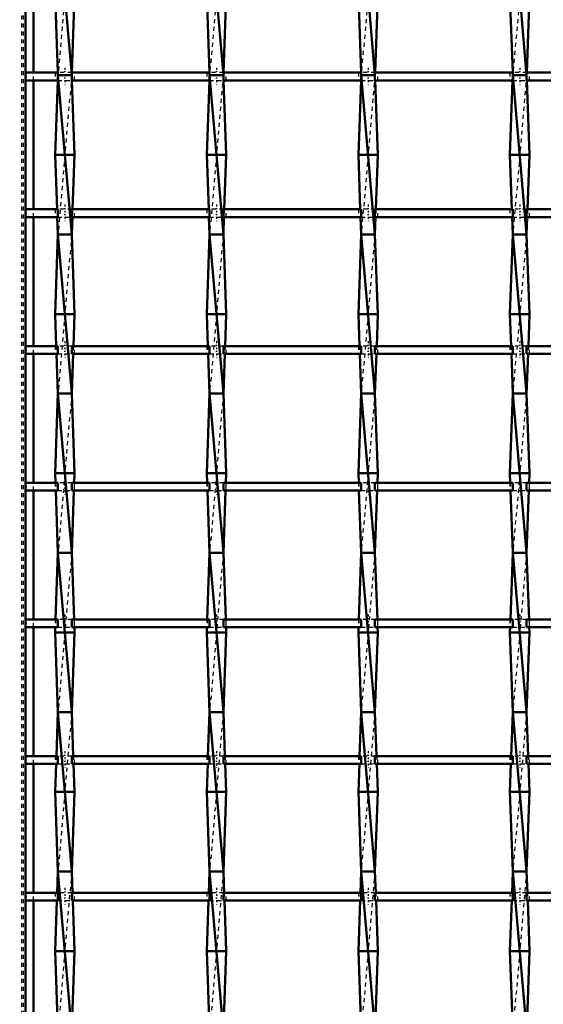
# Model space of a CAD drawing. Header units: millimetres. Extents: x -796 to 551, y -500 to 878.
# Tile 7 of 21: x -449 to -318, y 145 to 392. Entities that reach past the tile are written whole.
import ezdxf

# ---------------------------------------------------------------- set-up
doc = ezdxf.new("R2010")
doc.units = ezdxf.units.MM
doc.linetypes.add('Center', pattern=[1.5, 0.45, -0.5, 0.05, -0.5])
doc.linetypes.add('Dashed', pattern=[2, 1, -1])
for name, color, linetype, lineweight in [('2d ConnectionPoints', 7, 'Continuous', 50), ('AM_0', 7, 'Continuous', 50), ('AM_5', 3, 'Continuous', 25), ('AM_7', 7, 'Center', 25), ('AM_9', 6, 'Dashed', 25)]:
    doc.layers.add(name, color=color, linetype=linetype, lineweight=lineweight)
doc.dimstyles.new('ISO-25', dxfattribs={"dimtxt": 2.5, "dimasz": 2.5, "dimexe": 1.25, "dimexo": 0.625, "dimtad": 1, "dimtxsty": 'Standard', "dimcen": 2.5, "dimadec": 0, "dimazin": 0, "dimtfac": 1, "dimtmove": 0, "dimatfit": 3, "dimfxl": 1, "dimarcsym": 0})

# ---------------------------------------------------------------- blocks, each defined once
blk = doc.blocks.new('3_8jdejsm52g9615kl5ly75rf4p________0_in_LSSP2303438211900100035010_4')
at = {"layer": 'AM_0'}
for p, q in [((-439.88, 418), (-436.42, 378)), ((-440.6, 398), (-439.91, 378.63)), ((-435.7, 398), (-436.39, 378.63)), ((-439.93, 376.63), (-440.6, 358)), ((-439.88, 378), (-436.42, 338)), ((-436.42, 378), (-439.88, 378)), ((-436.37, 376.63), (-435.7, 358)), ((-440.6, 358), (-440.11, 344.3)), ((-435.7, 358), (-440.6, 358)), ((-435.7, 358), (-436.19, 344.3)), ((-440.04, 342.3), (-439.88, 338)), ((-436.26, 342.3), (-436.42, 338)), ((-439.88, 338), (-440.6, 318)), ((-436.42, 338), (-439.88, 338)), ((-439.88, 338), (-436.42, 298)), ((-436.42, 338), (-435.7, 318)), ((-440.6, 318), (-440.31, 309.97)), ((-435.7, 318), (-440.6, 318)), ((-435.7, 318), (-435.99, 309.97)), ((-440.24, 307.97), (-439.88, 298)), ((-436.06, 307.97), (-436.42, 298)), ((-439.88, 298), (-440.6, 278)), ((-436.42, 298), (-439.88, 298)), ((-439.88, 298), (-436.42, 258)), ((-436.42, 298), (-435.7, 278)), ((-440.6, 278), (-440.52, 275.64)), ((-435.7, 278), (-440.6, 278)), ((-435.7, 278), (-435.78, 275.64)), ((-440.44, 273.64), (-439.88, 258)), ((-435.86, 273.64), (-436.42, 258)), ((-439.88, 258), (-440.48, 241.31)), ((-436.42, 258), (-439.88, 258)), ((-439.88, 258), (-436.42, 218)), ((-436.42, 258), (-435.82, 241.31)), ((-440.55, 239.31), (-440.6, 238)), ((-440.6, 238), (-439.88, 218)), ((-435.7, 238), (-440.6, 238)), ((-435.7, 238), (-436.42, 218)), ((-435.75, 239.31), (-435.7, 238)), ((-439.88, 218), (-440.28, 206.98)), ((-436.42, 218), (-439.88, 218)), ((-439.88, 218), (-436.42, 178)), ((-436.42, 218), (-436.02, 206.98)), ((-440.35, 204.98), (-440.6, 198)), ((-435.95, 204.98), (-435.7, 198)), ((-440.6, 198), (-439.88, 178)), ((-435.7, 198), (-440.6, 198)), ((-435.7, 198), (-436.42, 178)), ((-439.88, 178), (-440.07, 172.65)), ((-439.88, 178), (-436.42, 138)), ((-436.42, 178), (-439.88, 178)), ((-436.42, 178), (-436.23, 172.65)), ((-440.15, 170.65), (-440.6, 158)), ((-436.15, 170.65), (-435.7, 158)), ((-435.7, 158), (-440.6, 158)), ((-440.6, 158), (-439.88, 138)), ((-435.7, 158), (-436.41, 138.32))]:
    blk.add_line(p, q, dxfattribs=at)
at = {"layer": 'AM_9'}
for p, q in [((-436.42, 418), (-439.88, 378)), ((-439.91, 378.63), (-439.88, 378)), ((-436.39, 378.63), (-436.42, 378)), ((-439.88, 378), (-439.93, 376.63)), ((-436.42, 378), (-439.88, 338)), ((-436.42, 378), (-436.37, 376.63)), ((-440.11, 344.3), (-440.04, 342.3)), ((-436.19, 344.3), (-436.26, 342.3)), ((-436.42, 338), (-439.88, 298)), ((-440.31, 309.97), (-440.24, 307.97)), ((-435.99, 309.97), (-436.06, 307.97)), ((-436.42, 298), (-439.88, 258)), ((-440.52, 275.64), (-440.44, 273.64)), ((-435.78, 275.64), (-435.86, 273.64)), ((-436.42, 258), (-439.88, 218)), ((-440.48, 241.31), (-440.55, 239.31)), ((-435.82, 241.31), (-435.75, 239.31)), ((-436.42, 218), (-439.88, 178)), ((-440.28, 206.98), (-440.35, 204.98)), ((-436.02, 206.98), (-435.95, 204.98)), ((-436.42, 178), (-439.88, 138)), ((-440.07, 172.65), (-440.15, 170.65)), ((-436.23, 172.65), (-436.15, 170.65))]:
    blk.add_line(p, q, dxfattribs=at)
blk = doc.blocks.new('4_dcpkgafhj36kax7x0ks3xwd0w________0_in_LSSP2303438211900100035010_4')
at = {"layer": 'AM_0'}
for p, q in [((-401.78, 418), (-398.32, 378)), ((-402.5, 398), (-401.81, 378.63)), ((-397.6, 398), (-398.29, 378.63)), ((-401.83, 376.63), (-402.5, 358)), ((-401.78, 378), (-398.32, 338)), ((-398.32, 378), (-401.78, 378)), ((-398.27, 376.63), (-397.6, 358)), ((-397.6, 358), (-402.5, 358)), ((-402.5, 358), (-402.01, 344.3)), ((-397.6, 358), (-398.09, 344.3)), ((-401.94, 342.3), (-401.78, 338)), ((-398.16, 342.3), (-398.32, 338)), ((-401.78, 338), (-402.5, 318)), ((-401.78, 338), (-398.32, 298)), ((-398.32, 338), (-401.78, 338)), ((-398.32, 338), (-397.6, 318)), ((-402.5, 318), (-402.21, 309.97)), ((-397.6, 318), (-402.5, 318)), ((-397.6, 318), (-397.89, 309.97)), ((-402.14, 307.97), (-401.78, 298)), ((-397.96, 307.97), (-398.32, 298)), ((-401.78, 298), (-402.5, 278)), ((-398.32, 298), (-401.78, 298)), ((-401.78, 298), (-398.32, 258)), ((-398.32, 298), (-397.6, 278)), ((-402.5, 278), (-402.42, 275.64)), ((-397.6, 278), (-402.5, 278)), ((-397.6, 278), (-397.68, 275.64)), ((-402.34, 273.64), (-401.78, 258)), ((-397.76, 273.64), (-398.32, 258)), ((-401.78, 258), (-402.38, 241.31)), ((-401.78, 258), (-398.32, 218)), ((-398.32, 258), (-401.78, 258)), ((-398.32, 258), (-397.72, 241.31)), ((-402.45, 239.31), (-402.5, 238)), ((-402.5, 238), (-401.78, 218)), ((-397.6, 238), (-402.5, 238)), ((-397.6, 238), (-398.32, 218)), ((-397.65, 239.31), (-397.6, 238)), ((-401.78, 218), (-402.18, 206.98)), ((-401.78, 218), (-398.32, 178)), ((-398.32, 218), (-401.78, 218)), ((-398.32, 218), (-397.92, 206.98)), ((-402.25, 204.98), (-402.5, 198)), ((-397.85, 204.98), (-397.6, 198)), ((-397.6, 198), (-402.5, 198)), ((-402.5, 198), (-401.78, 178)), ((-397.6, 198), (-398.32, 178)), ((-401.78, 178), (-401.97, 172.65)), ((-401.78, 178), (-398.32, 138)), ((-398.32, 178), (-401.78, 178)), ((-398.32, 178), (-398.13, 172.65)), ((-402.05, 170.65), (-402.5, 158)), ((-398.05, 170.65), (-397.6, 158)), ((-397.6, 158), (-402.5, 158)), ((-402.5, 158), (-401.78, 138)), ((-397.6, 158), (-398.31, 138.32))]:
    blk.add_line(p, q, dxfattribs=at)
at = {"layer": 'AM_9'}
for p, q in [((-398.32, 418), (-401.78, 378)), ((-401.81, 378.63), (-401.78, 378)), ((-398.29, 378.63), (-398.32, 378)), ((-401.78, 378), (-401.83, 376.63)), ((-398.32, 378), (-401.78, 338)), ((-398.32, 378), (-398.27, 376.63)), ((-402.01, 344.3), (-401.94, 342.3)), ((-398.09, 344.3), (-398.16, 342.3)), ((-398.32, 338), (-401.78, 298)), ((-402.21, 309.97), (-402.14, 307.97)), ((-397.89, 309.97), (-397.96, 307.97)), ((-398.32, 298), (-401.78, 258)), ((-402.42, 275.64), (-402.34, 273.64)), ((-397.68, 275.64), (-397.76, 273.64)), ((-398.32, 258), (-401.78, 218)), ((-402.38, 241.31), (-402.45, 239.31)), ((-397.72, 241.31), (-397.65, 239.31)), ((-398.32, 218), (-401.78, 178)), ((-402.18, 206.98), (-402.25, 204.98)), ((-397.92, 206.98), (-397.85, 204.98)), ((-398.32, 178), (-401.78, 138)), ((-401.97, 172.65), (-402.05, 170.65)), ((-398.13, 172.65), (-398.05, 170.65))]:
    blk.add_line(p, q, dxfattribs=at)
blk = doc.blocks.new('5_rvnbnyqokekzyzpi90rt1ocik________0_in_LSSP2303438211900100035010_4')
at = {"layer": 'AM_0'}
for p, q in [((-363.68, 418), (-360.22, 378)), ((-364.4, 398), (-363.71, 378.63)), ((-359.5, 398), (-360.19, 378.63)), ((-363.73, 376.63), (-364.4, 358)), ((-363.68, 378), (-360.22, 338)), ((-360.22, 378), (-363.68, 378)), ((-360.17, 376.63), (-359.5, 358)), ((-359.5, 358), (-364.4, 358)), ((-364.4, 358), (-363.91, 344.3)), ((-359.5, 358), (-359.99, 344.3)), ((-363.84, 342.3), (-363.68, 338)), ((-360.06, 342.3), (-360.22, 338)), ((-363.68, 338), (-364.4, 318)), ((-363.68, 338), (-360.22, 298)), ((-360.22, 338), (-363.68, 338)), ((-360.22, 338), (-359.5, 318)), ((-364.4, 318), (-364.11, 309.97)), ((-359.5, 318), (-364.4, 318)), ((-359.5, 318), (-359.79, 309.97)), ((-364.04, 307.97), (-363.68, 298)), ((-359.86, 307.97), (-360.22, 298)), ((-363.68, 298), (-364.4, 278)), ((-363.68, 298), (-360.22, 258)), ((-360.22, 298), (-363.68, 298)), ((-360.22, 298), (-359.5, 278)), ((-364.4, 278), (-364.32, 275.64)), ((-359.5, 278), (-364.4, 278)), ((-359.5, 278), (-359.58, 275.64)), ((-364.24, 273.64), (-363.68, 258)), ((-359.66, 273.64), (-360.22, 258)), ((-363.68, 258), (-364.28, 241.31)), ((-363.68, 258), (-360.22, 218)), ((-360.22, 258), (-363.68, 258)), ((-360.22, 258), (-359.62, 241.31)), ((-364.35, 239.31), (-364.4, 238)), ((-359.5, 238), (-364.4, 238)), ((-364.4, 238), (-363.68, 218)), ((-359.5, 238), (-360.22, 218)), ((-359.55, 239.31), (-359.5, 238)), ((-363.68, 218), (-364.08, 206.98)), ((-363.68, 218), (-360.22, 178)), ((-360.22, 218), (-363.68, 218)), ((-360.22, 218), (-359.82, 206.98)), ((-364.15, 204.98), (-364.4, 198)), ((-359.75, 204.98), (-359.5, 198)), ((-364.4, 198), (-363.68, 178)), ((-359.5, 198), (-364.4, 198)), ((-359.5, 198), (-360.22, 178)), ((-363.68, 178), (-363.87, 172.65)), ((-363.68, 178), (-360.22, 138)), ((-360.22, 178), (-363.68, 178)), ((-360.22, 178), (-360.03, 172.65)), ((-363.95, 170.65), (-364.4, 158)), ((-359.95, 170.65), (-359.5, 158)), ((-359.5, 158), (-364.4, 158)), ((-364.4, 158), (-363.68, 138)), ((-359.5, 158), (-360.21, 138.32))]:
    blk.add_line(p, q, dxfattribs=at)
at = {"layer": 'AM_9'}
for p, q in [((-360.22, 418), (-363.68, 378)), ((-363.71, 378.63), (-363.68, 378)), ((-360.19, 378.63), (-360.22, 378)), ((-363.68, 378), (-363.73, 376.63)), ((-360.22, 378), (-363.68, 338)), ((-360.22, 378), (-360.17, 376.63)), ((-363.91, 344.3), (-363.84, 342.3)), ((-359.99, 344.3), (-360.06, 342.3)), ((-360.22, 338), (-363.68, 298)), ((-364.11, 309.97), (-364.04, 307.97)), ((-359.79, 309.97), (-359.86, 307.97)), ((-360.22, 298), (-363.68, 258)), ((-364.32, 275.64), (-364.24, 273.64)), ((-359.58, 275.64), (-359.66, 273.64)), ((-360.22, 258), (-363.68, 218)), ((-364.28, 241.31), (-364.35, 239.31)), ((-359.62, 241.31), (-359.55, 239.31)), ((-360.22, 218), (-363.68, 178)), ((-364.08, 206.98), (-364.15, 204.98)), ((-359.82, 206.98), (-359.75, 204.98)), ((-360.22, 178), (-363.68, 138)), ((-363.87, 172.65), (-363.95, 170.65)), ((-360.03, 172.65), (-359.95, 170.65))]:
    blk.add_line(p, q, dxfattribs=at)
blk = doc.blocks.new('6_2ymrbvl5xlm0zqnermw9k2z6b________0_in_LSSP2303438211900100035010_4')
at = {"layer": 'AM_0'}
for p, q in [((-325.58, 418), (-322.12, 378)), ((-326.3, 398), (-325.61, 378.63)), ((-321.4, 398), (-322.09, 378.63)), ((-325.63, 376.63), (-326.3, 358)), ((-322.12, 378), (-325.58, 378)), ((-325.58, 378), (-322.12, 338)), ((-322.07, 376.63), (-321.4, 358)), ((-321.4, 358), (-326.3, 358)), ((-326.3, 358), (-325.81, 344.3)), ((-321.4, 358), (-321.89, 344.3)), ((-325.74, 342.3), (-325.58, 338)), ((-321.96, 342.3), (-322.12, 338)), ((-325.58, 338), (-326.3, 318)), ((-325.58, 338), (-322.12, 298)), ((-322.12, 338), (-325.58, 338)), ((-322.12, 338), (-321.4, 318)), ((-321.4, 318), (-326.3, 318)), ((-326.3, 318), (-326.01, 309.97)), ((-321.4, 318), (-321.69, 309.97)), ((-325.94, 307.97), (-325.58, 298)), ((-321.76, 307.97), (-322.12, 298)), ((-325.58, 298), (-326.3, 278)), ((-325.58, 298), (-322.12, 258)), ((-322.12, 298), (-325.58, 298)), ((-322.12, 298), (-321.4, 278)), ((-321.4, 278), (-326.3, 278)), ((-326.3, 278), (-326.22, 275.64)), ((-321.4, 278), (-321.48, 275.64)), ((-326.14, 273.64), (-325.58, 258)), ((-321.56, 273.64), (-322.12, 258)), ((-325.58, 258), (-326.18, 241.31)), ((-325.58, 258), (-322.12, 218)), ((-322.12, 258), (-325.58, 258)), ((-322.12, 258), (-321.52, 241.31)), ((-326.25, 239.31), (-326.3, 238)), ((-321.4, 238), (-326.3, 238)), ((-326.3, 238), (-325.58, 218)), ((-321.4, 238), (-322.12, 218)), ((-321.45, 239.31), (-321.4, 238)), ((-325.58, 218), (-325.98, 206.98)), ((-325.58, 218), (-322.12, 178)), ((-322.12, 218), (-325.58, 218)), ((-322.12, 218), (-321.72, 206.98)), ((-326.05, 204.98), (-326.3, 198)), ((-321.65, 204.98), (-321.4, 198)), ((-326.3, 198), (-325.58, 178)), ((-321.4, 198), (-326.3, 198)), ((-321.4, 198), (-322.12, 178)), ((-325.58, 178), (-325.77, 172.65)), ((-325.58, 178), (-322.12, 138)), ((-322.12, 178), (-325.58, 178)), ((-322.12, 178), (-321.93, 172.65)), ((-325.85, 170.65), (-326.3, 158)), ((-321.85, 170.65), (-321.4, 158)), ((-321.4, 158), (-326.3, 158)), ((-326.3, 158), (-325.58, 138)), ((-321.4, 158), (-322.11, 138.32))]:
    blk.add_line(p, q, dxfattribs=at)
at = {"layer": 'AM_9'}
for p, q in [((-322.12, 418), (-325.58, 378)), ((-325.61, 378.63), (-325.58, 378)), ((-322.09, 378.63), (-322.12, 378)), ((-325.58, 378), (-325.63, 376.63)), ((-322.12, 378), (-325.58, 338)), ((-322.12, 378), (-322.07, 376.63)), ((-325.81, 344.3), (-325.74, 342.3)), ((-321.89, 344.3), (-321.96, 342.3)), ((-322.12, 338), (-325.58, 298)), ((-326.01, 309.97), (-325.94, 307.97)), ((-321.69, 309.97), (-321.76, 307.97)), ((-322.12, 298), (-325.58, 258)), ((-326.22, 275.64), (-326.14, 273.64)), ((-321.48, 275.64), (-321.56, 273.64)), ((-322.12, 258), (-325.58, 218)), ((-326.18, 241.31), (-326.25, 239.31)), ((-321.52, 241.31), (-321.45, 239.31)), ((-322.12, 218), (-325.58, 178)), ((-325.98, 206.98), (-326.05, 204.98)), ((-321.72, 206.98), (-321.65, 204.98)), ((-322.12, 178), (-325.58, 138)), ((-325.77, 172.65), (-325.85, 170.65)), ((-321.93, 172.65), (-321.85, 170.65))]:
    blk.add_line(p, q, dxfattribs=at)
blk = doc.blocks.new('47_gfio1sha11ftnljyodahifvqk________0_in_LSSP2303438211900100035010_4')
at = {"layer": 'AM_0'}
for p, q in [((-439.88, 172.65), (-448, 172.65)), ((-448, 172.65), (-448, 170.65)), ((-439.88, 172.65), (-439.88, 170.65)), ((-401.78, 172.65), (-436.42, 172.65)), ((-436.42, 170.65), (-436.42, 172.65)), ((-401.78, 172.65), (-401.78, 170.65)), ((-398.32, 170.65), (-398.32, 172.65)), ((-363.68, 172.65), (-398.32, 172.65)), ((-363.68, 172.65), (-363.68, 170.65)), ((-360.22, 170.65), (-360.22, 172.65)), ((-325.58, 172.65), (-360.22, 172.65)), ((-325.58, 172.65), (-325.58, 170.65)), ((-322.12, 170.65), (-322.12, 172.65)), ((-287.48, 172.65), (-322.12, 172.65)), ((-439.88, 170.65), (-448, 170.65)), ((-401.78, 170.65), (-436.42, 170.65)), ((-363.68, 170.65), (-398.32, 170.65)), ((-325.58, 170.65), (-360.22, 170.65)), ((-287.48, 170.65), (-322.12, 170.65))]:
    blk.add_line(p, q, dxfattribs=at)
at = {"layer": 'AM_7'}
for p, q in [((-438.15, 173.85), (-438.15, 169.45)), ((-400.05, 173.85), (-400.05, 169.45)), ((-361.95, 173.85), (-361.95, 169.45)), ((-323.85, 173.85), (-323.85, 169.45))]:
    blk.add_line(p, q, dxfattribs=at)
at = {"layer": 'AM_9'}
for p, q in [((-440.6, 172.65), (-440.6, 170.65)), ((-436.42, 172.65), (-439.88, 172.65)), ((-435.7, 170.65), (-435.7, 172.65)), ((-402.5, 172.65), (-402.5, 170.65)), ((-398.32, 172.65), (-401.78, 172.65)), ((-397.6, 170.65), (-397.6, 172.65)), ((-364.4, 172.65), (-364.4, 170.65)), ((-360.22, 172.65), (-363.68, 172.65)), ((-359.5, 170.65), (-359.5, 172.65)), ((-326.3, 172.65), (-326.3, 170.65)), ((-322.12, 172.65), (-325.58, 172.65)), ((-321.4, 170.65), (-321.4, 172.65)), ((-439.88, 170.65), (-436.42, 170.65)), ((-401.78, 170.65), (-398.32, 170.65)), ((-363.68, 170.65), (-360.22, 170.65)), ((-325.58, 170.65), (-322.12, 170.65))]:
    blk.add_line(p, q, dxfattribs=at)
blk = doc.blocks.new('48_ocmg64l5tv4qi3hn5qcpeevfk________0_in_LSSP2303438211900100035010_4')
at = {"layer": 'AM_0'}
for p, q in [((-439.88, 206.98), (-448, 206.98)), ((-448, 206.98), (-448, 204.98)), ((-439.88, 206.98), (-439.88, 204.98)), ((-401.78, 206.98), (-436.42, 206.98)), ((-436.42, 204.98), (-436.42, 206.98)), ((-401.78, 206.98), (-401.78, 204.98)), ((-398.32, 204.98), (-398.32, 206.98)), ((-363.68, 206.98), (-398.32, 206.98)), ((-363.68, 206.98), (-363.68, 204.98)), ((-360.22, 204.98), (-360.22, 206.98)), ((-325.58, 206.98), (-360.22, 206.98)), ((-325.58, 206.98), (-325.58, 204.98)), ((-287.48, 206.98), (-322.12, 206.98)), ((-322.12, 204.98), (-322.12, 206.98)), ((-439.88, 204.98), (-448, 204.98)), ((-401.78, 204.98), (-436.42, 204.98)), ((-363.68, 204.98), (-398.32, 204.98)), ((-325.58, 204.98), (-360.22, 204.98)), ((-287.48, 204.98), (-322.12, 204.98))]:
    blk.add_line(p, q, dxfattribs=at)
at = {"layer": 'AM_7'}
for p, q in [((-438.15, 208.18), (-438.15, 203.78)), ((-400.05, 208.18), (-400.05, 203.78)), ((-361.95, 208.18), (-361.95, 203.78)), ((-323.85, 208.18), (-323.85, 203.78))]:
    blk.add_line(p, q, dxfattribs=at)
at = {"layer": 'AM_9'}
for p, q in [((-440.6, 206.98), (-440.6, 204.98)), ((-436.42, 206.98), (-439.88, 206.98)), ((-435.7, 204.98), (-435.7, 206.98)), ((-402.5, 206.98), (-402.5, 204.98)), ((-398.32, 206.98), (-401.78, 206.98)), ((-397.6, 204.98), (-397.6, 206.98)), ((-364.4, 206.98), (-364.4, 204.98)), ((-360.22, 206.98), (-363.68, 206.98)), ((-359.5, 204.98), (-359.5, 206.98)), ((-326.3, 206.98), (-326.3, 204.98)), ((-322.12, 206.98), (-325.58, 206.98)), ((-321.4, 204.98), (-321.4, 206.98)), ((-439.88, 204.98), (-436.42, 204.98)), ((-401.78, 204.98), (-398.32, 204.98)), ((-363.68, 204.98), (-360.22, 204.98)), ((-325.58, 204.98), (-322.12, 204.98))]:
    blk.add_line(p, q, dxfattribs=at)
blk = doc.blocks.new('49_p1m5bwdoes3jau9mkjt0yw72c________0_in_LSSP2303438211900100035010_4')
at = {"layer": 'AM_0'}
for p, q in [((-439.88, 241.31), (-448, 241.31)), ((-448, 241.31), (-448, 239.31)), ((-439.88, 241.31), (-439.88, 239.31)), ((-401.78, 241.31), (-436.42, 241.31)), ((-436.42, 239.31), (-436.42, 241.31)), ((-401.78, 241.31), (-401.78, 239.31)), ((-363.68, 241.31), (-398.32, 241.31)), ((-398.32, 239.31), (-398.32, 241.31)), ((-363.68, 241.31), (-363.68, 239.31)), ((-360.22, 239.31), (-360.22, 241.31)), ((-325.58, 241.31), (-360.22, 241.31)), ((-325.58, 241.31), (-325.58, 239.31)), ((-287.48, 241.31), (-322.12, 241.31)), ((-322.12, 239.31), (-322.12, 241.31)), ((-439.88, 239.31), (-448, 239.31)), ((-401.78, 239.31), (-436.42, 239.31)), ((-363.68, 239.31), (-398.32, 239.31)), ((-325.58, 239.31), (-360.22, 239.31)), ((-287.48, 239.31), (-322.12, 239.31))]:
    blk.add_line(p, q, dxfattribs=at)
at = {"layer": 'AM_7'}
for p, q in [((-438.15, 242.51), (-438.15, 238.11)), ((-400.05, 242.51), (-400.05, 238.11)), ((-361.95, 242.51), (-361.95, 238.11)), ((-323.85, 242.51), (-323.85, 238.11))]:
    blk.add_line(p, q, dxfattribs=at)
at = {"layer": 'AM_9'}
for p, q in [((-440.6, 241.31), (-440.6, 239.31)), ((-436.42, 241.31), (-439.88, 241.31)), ((-435.7, 239.31), (-435.7, 241.31)), ((-402.5, 241.31), (-402.5, 239.31)), ((-398.32, 241.31), (-401.78, 241.31)), ((-397.6, 239.31), (-397.6, 241.31)), ((-364.4, 241.31), (-364.4, 239.31)), ((-360.22, 241.31), (-363.68, 241.31)), ((-359.5, 239.31), (-359.5, 241.31)), ((-326.3, 241.31), (-326.3, 239.31)), ((-322.12, 241.31), (-325.58, 241.31)), ((-321.4, 239.31), (-321.4, 241.31)), ((-439.88, 239.31), (-436.42, 239.31)), ((-401.78, 239.31), (-398.32, 239.31)), ((-363.68, 239.31), (-360.22, 239.31)), ((-325.58, 239.31), (-322.12, 239.31))]:
    blk.add_line(p, q, dxfattribs=at)
blk = doc.blocks.new('50_pdctgo2akgbic6q57j675t0jf________0_in_LSSP2303438211900100035010_4')
at = {"layer": 'AM_0'}
for p, q in [((-439.88, 275.64), (-448, 275.64)), ((-448, 275.64), (-448, 273.64)), ((-439.88, 275.64), (-439.88, 273.64)), ((-401.78, 275.64), (-436.42, 275.64)), ((-436.42, 273.64), (-436.42, 275.64)), ((-401.78, 275.64), (-401.78, 273.64)), ((-398.32, 273.64), (-398.32, 275.64)), ((-363.68, 275.64), (-398.32, 275.64)), ((-363.68, 275.64), (-363.68, 273.64)), ((-360.22, 273.64), (-360.22, 275.64)), ((-325.58, 275.64), (-360.22, 275.64)), ((-325.58, 275.64), (-325.58, 273.64)), ((-322.12, 273.64), (-322.12, 275.64)), ((-287.48, 275.64), (-322.12, 275.64)), ((-439.88, 273.64), (-448, 273.64)), ((-401.78, 273.64), (-436.42, 273.64)), ((-363.68, 273.64), (-398.32, 273.64)), ((-325.58, 273.64), (-360.22, 273.64)), ((-287.48, 273.64), (-322.12, 273.64))]:
    blk.add_line(p, q, dxfattribs=at)
at = {"layer": 'AM_7'}
for p, q in [((-438.15, 276.84), (-438.15, 272.44)), ((-400.05, 276.84), (-400.05, 272.44)), ((-361.95, 276.84), (-361.95, 272.44)), ((-323.85, 276.84), (-323.85, 272.44))]:
    blk.add_line(p, q, dxfattribs=at)
at = {"layer": 'AM_9'}
for p, q in [((-440.6, 275.64), (-440.6, 273.64)), ((-436.42, 275.64), (-439.88, 275.64)), ((-435.7, 273.64), (-435.7, 275.64)), ((-402.5, 275.64), (-402.5, 273.64)), ((-398.32, 275.64), (-401.78, 275.64)), ((-397.6, 273.64), (-397.6, 275.64)), ((-364.4, 275.64), (-364.4, 273.64)), ((-360.22, 275.64), (-363.68, 275.64)), ((-359.5, 273.64), (-359.5, 275.64)), ((-326.3, 275.64), (-326.3, 273.64)), ((-322.12, 275.64), (-325.58, 275.64)), ((-321.4, 273.64), (-321.4, 275.64)), ((-439.88, 273.64), (-436.42, 273.64)), ((-401.78, 273.64), (-398.32, 273.64)), ((-363.68, 273.64), (-360.22, 273.64)), ((-325.58, 273.64), (-322.12, 273.64))]:
    blk.add_line(p, q, dxfattribs=at)
blk = doc.blocks.new('51_kbc17edbswvxzd7brejsv33ch________0_in_LSSP2303438211900100035010_4')
at = {"layer": 'AM_0'}
for p, q in [((-439.88, 309.97), (-448, 309.97)), ((-448, 309.97), (-448, 307.97)), ((-439.88, 309.97), (-439.88, 307.97)), ((-401.78, 309.97), (-436.42, 309.97)), ((-436.42, 307.97), (-436.42, 309.97)), ((-401.78, 309.97), (-401.78, 307.97)), ((-363.68, 309.97), (-398.32, 309.97)), ((-398.32, 307.97), (-398.32, 309.97)), ((-363.68, 309.97), (-363.68, 307.97)), ((-325.58, 309.97), (-360.22, 309.97)), ((-360.22, 307.97), (-360.22, 309.97)), ((-325.58, 309.97), (-325.58, 307.97)), ((-287.48, 309.97), (-322.12, 309.97)), ((-322.12, 307.97), (-322.12, 309.97)), ((-439.88, 307.97), (-448, 307.97)), ((-401.78, 307.97), (-436.42, 307.97)), ((-363.68, 307.97), (-398.32, 307.97)), ((-325.58, 307.97), (-360.22, 307.97)), ((-287.48, 307.97), (-322.12, 307.97))]:
    blk.add_line(p, q, dxfattribs=at)
at = {"layer": 'AM_7'}
for p, q in [((-438.15, 311.17), (-438.15, 306.77)), ((-400.05, 311.17), (-400.05, 306.77)), ((-361.95, 311.17), (-361.95, 306.77)), ((-323.85, 311.17), (-323.85, 306.77))]:
    blk.add_line(p, q, dxfattribs=at)
at = {"layer": 'AM_9'}
for p, q in [((-440.6, 309.97), (-440.6, 307.97)), ((-436.42, 309.97), (-439.88, 309.97)), ((-435.7, 307.97), (-435.7, 309.97)), ((-402.5, 309.97), (-402.5, 307.97)), ((-398.32, 309.97), (-401.78, 309.97)), ((-397.6, 307.97), (-397.6, 309.97)), ((-364.4, 309.97), (-364.4, 307.97)), ((-360.22, 309.97), (-363.68, 309.97)), ((-359.5, 307.97), (-359.5, 309.97)), ((-326.3, 309.97), (-326.3, 307.97)), ((-322.12, 309.97), (-325.58, 309.97)), ((-321.4, 307.97), (-321.4, 309.97)), ((-439.88, 307.97), (-436.42, 307.97)), ((-401.78, 307.97), (-398.32, 307.97)), ((-363.68, 307.97), (-360.22, 307.97)), ((-325.58, 307.97), (-322.12, 307.97))]:
    blk.add_line(p, q, dxfattribs=at)
blk = doc.blocks.new('52_vhn501n3gpcm6jx5yxpibqmsf________0_in_LSSP2303438211900100035010_4')
at = {"layer": 'AM_0'}
for p, q in [((-439.88, 344.3), (-448, 344.3)), ((-448, 344.3), (-448, 342.3)), ((-439.88, 344.3), (-439.88, 342.3)), ((-401.78, 344.3), (-436.42, 344.3)), ((-436.42, 342.3), (-436.42, 344.3)), ((-401.78, 344.3), (-401.78, 342.3)), ((-363.68, 344.3), (-398.32, 344.3)), ((-398.32, 342.3), (-398.32, 344.3)), ((-363.68, 344.3), (-363.68, 342.3)), ((-360.22, 342.3), (-360.22, 344.3)), ((-325.58, 344.3), (-360.22, 344.3)), ((-325.58, 344.3), (-325.58, 342.3)), ((-322.12, 342.3), (-322.12, 344.3)), ((-287.48, 344.3), (-322.12, 344.3)), ((-439.88, 342.3), (-448, 342.3)), ((-401.78, 342.3), (-436.42, 342.3)), ((-363.68, 342.3), (-398.32, 342.3)), ((-325.58, 342.3), (-360.22, 342.3)), ((-287.48, 342.3), (-322.12, 342.3))]:
    blk.add_line(p, q, dxfattribs=at)
at = {"layer": 'AM_7'}
for p, q in [((-438.15, 345.5), (-438.15, 341.1)), ((-400.05, 345.5), (-400.05, 341.1)), ((-361.95, 345.5), (-361.95, 341.1)), ((-323.85, 345.5), (-323.85, 341.1))]:
    blk.add_line(p, q, dxfattribs=at)
at = {"layer": 'AM_9'}
for p, q in [((-440.6, 344.3), (-440.6, 342.3)), ((-436.42, 344.3), (-439.88, 344.3)), ((-435.7, 342.3), (-435.7, 344.3)), ((-402.5, 344.3), (-402.5, 342.3)), ((-398.32, 344.3), (-401.78, 344.3)), ((-397.6, 342.3), (-397.6, 344.3)), ((-364.4, 344.3), (-364.4, 342.3)), ((-360.22, 344.3), (-363.68, 344.3)), ((-359.5, 342.3), (-359.5, 344.3)), ((-326.3, 344.3), (-326.3, 342.3)), ((-322.12, 344.3), (-325.58, 344.3)), ((-321.4, 342.3), (-321.4, 344.3)), ((-439.88, 342.3), (-436.42, 342.3)), ((-401.78, 342.3), (-398.32, 342.3)), ((-363.68, 342.3), (-360.22, 342.3)), ((-325.58, 342.3), (-322.12, 342.3))]:
    blk.add_line(p, q, dxfattribs=at)
blk = doc.blocks.new('53_jrm7ywsj09vooslaoiryjmrax________0_in_LSSP2303438211900100035010_4')
at = {"layer": 'AM_0'}
for p, q in [((-439.88, 378.63), (-448, 378.63)), ((-448, 378.63), (-448, 376.63)), ((-439.88, 378.63), (-439.88, 376.63)), ((-401.78, 378.63), (-436.42, 378.63)), ((-436.42, 376.63), (-436.42, 378.63)), ((-401.78, 378.63), (-401.78, 376.63)), ((-398.32, 376.63), (-398.32, 378.63)), ((-363.68, 378.63), (-398.32, 378.63)), ((-363.68, 378.63), (-363.68, 376.63)), ((-360.22, 376.63), (-360.22, 378.63)), ((-325.58, 378.63), (-360.22, 378.63)), ((-325.58, 378.63), (-325.58, 376.63)), ((-322.12, 376.63), (-322.12, 378.63)), ((-287.48, 378.63), (-322.12, 378.63)), ((-439.88, 376.63), (-448, 376.63)), ((-401.78, 376.63), (-436.42, 376.63)), ((-363.68, 376.63), (-398.32, 376.63)), ((-325.58, 376.63), (-360.22, 376.63)), ((-287.48, 376.63), (-322.12, 376.63))]:
    blk.add_line(p, q, dxfattribs=at)
at = {"layer": 'AM_7'}
for p, q in [((-438.15, 379.83), (-438.15, 375.43)), ((-400.05, 379.83), (-400.05, 375.43)), ((-361.95, 379.83), (-361.95, 375.43)), ((-323.85, 379.83), (-323.85, 375.43))]:
    blk.add_line(p, q, dxfattribs=at)
at = {"layer": 'AM_9'}
for p, q in [((-440.6, 378.63), (-440.6, 376.63)), ((-436.42, 378.63), (-439.91, 378.63)), ((-435.7, 376.63), (-435.7, 378.63)), ((-402.5, 378.63), (-402.5, 376.63)), ((-398.29, 378.63), (-401.81, 378.63)), ((-397.6, 376.63), (-397.6, 378.63)), ((-364.4, 378.63), (-364.4, 376.63)), ((-360.19, 378.63), (-363.71, 378.63)), ((-359.5, 376.63), (-359.5, 378.63)), ((-326.3, 378.63), (-326.3, 376.63)), ((-322.09, 378.63), (-325.61, 378.63)), ((-321.4, 376.63), (-321.4, 378.63)), ((-439.88, 376.63), (-436.42, 376.63)), ((-401.78, 376.63), (-398.32, 376.63)), ((-363.68, 376.63), (-360.22, 376.63)), ((-325.58, 376.63), (-322.12, 376.63))]:
    blk.add_line(p, q, dxfattribs=at)
blk = doc.blocks.new('57_ymrh9jo65em4au1ylaii5cngh________0_in_LSSP2303438211900100035010_4')
at = {"layer": 'AM_0'}
for p, q in [((-448, -498), (-448, 498)), ((-446.05, 378.63), (-446.05, 410.96)), ((-446.05, 344.3), (-446.05, 376.63)), ((-446.05, 309.97), (-446.05, 342.3)), ((-446.05, 275.64), (-446.05, 307.97)), ((-446.05, 241.31), (-446.05, 273.64)), ((-446.05, 206.98), (-446.05, 239.31)), ((-446.05, 172.65), (-446.05, 204.98)), ((-446.05, 138.32), (-446.05, 170.65))]:
    blk.add_line(p, q, dxfattribs=at)
at = {"layer": 'AM_9'}
for p, q in [((-448.99, -498), (-448.99, 498)), ((-448.55, -498), (-448.55, 498)), ((-446.05, 376.63), (-446.05, 378.63)), ((-446.05, 342.3), (-446.05, 344.3)), ((-446.05, 307.97), (-446.05, 309.97)), ((-446.05, 273.64), (-446.05, 275.64)), ((-446.05, 239.31), (-446.05, 241.31)), ((-446.05, 204.98), (-446.05, 206.98)), ((-446.05, 170.65), (-446.05, 172.65))]:
    blk.add_line(p, q, dxfattribs=at)
blk = doc.blocks.new('*D61')
at = {"layer": 'AM_5', "color": 0, "lineweight": -2}
for p, q in [((-550, 40), (-550, 80)), ((-450, 0), (-550, 0)), ((-550, -34.33), (-550, 0)), ((-450, -34.33), (-550, -34.33)), ((-550, -74.33), (-550, -114.33))]:
    blk.add_line(p, q, dxfattribs=at)
at = {"layer": 'AM_5', "color": 0}
for points in [[(-556.67, 40), (-543.33, 40), (-550, 0)], [(-543.33, -74.33), (-556.67, -74.33), (-550, -34.33)]]:
    blk.add_solid(points, dxfattribs=at)
at = {"layer": 'Defpoints', "color": 0}
for p in [(-550, 0), (-450, 0), (-450, -34.33)]:
    blk.add_point(p, dxfattribs=at)
at = {"layer": 'AM_5', "color": 0, "insert": (-570, 224), "char_height": 40, "attachment_point": 5, "rotation": 90}
blk.add_mtext('TT = 34.3 mm', dxfattribs=at)

msp = doc.modelspace()

# ---------------------------------------------------------------- linework, layer by layer
at = {"layer": '2d ConnectionPoints'}
for p in [(-448, 377.63), (-448, 377.63), (-448, 360.465), (-448, 343.3), (-448, 343.3), (-448, 326.135), (-448, 308.97), (-448, 308.97), (-448, 291.805), (-448, 274.64), (-448, 274.64), (-448, 257.475), (-448, 240.31), (-448, 240.31), (-448, 223.145), (-448, 205.98), (-448, 205.98), (-448, 188.815), (-448, 171.65), (-448, 171.65), (-448, 154.485)]:
    msp.add_point(p, dxfattribs=at)

# ---------------------------------------------------------------- block references
for name in ['57_ymrh9jo65em4au1ylaii5cngh________0_in_LSSP2303438211900100035010_4', '3_8jdejsm52g9615kl5ly75rf4p________0_in_LSSP2303438211900100035010_4', '4_dcpkgafhj36kax7x0ks3xwd0w________0_in_LSSP2303438211900100035010_4', '5_rvnbnyqokekzyzpi90rt1ocik________0_in_LSSP2303438211900100035010_4', '6_2ymrbvl5xlm0zqnermw9k2z6b________0_in_LSSP2303438211900100035010_4', '53_jrm7ywsj09vooslaoiryjmrax________0_in_LSSP2303438211900100035010_4', '52_vhn501n3gpcm6jx5yxpibqmsf________0_in_LSSP2303438211900100035010_4', '51_kbc17edbswvxzd7brejsv33ch________0_in_LSSP2303438211900100035010_4', '50_pdctgo2akgbic6q57j675t0jf________0_in_LSSP2303438211900100035010_4', '49_p1m5bwdoes3jau9mkjt0yw72c________0_in_LSSP2303438211900100035010_4', '48_ocmg64l5tv4qi3hn5qcpeevfk________0_in_LSSP2303438211900100035010_4', '47_gfio1sha11ftnljyodahifvqk________0_in_LSSP2303438211900100035010_4']:
    msp.add_blockref(name, (0, 0))

# ---------------------------------------------------------------- dimensions: what is measured, and where the dimension line sits
at = {"layer": 'AM_5'}
dim = msp.add_linear_dim(base=(-550, 0), p1=(-450, -34.33), p2=(-450, 0), angle=90, text='TT = 34.3 mm', dimstyle='ISO-25', override={"dimtxt": 40, "dimasz": 40, "dimexe": 0, "dimexo": 0, "dimgap": 12}, dxfattribs=at)
dim.commit()
dim.dimension.update_dxf_attribs({"geometry": '*D61', "text_midpoint": (-570, 224), "dimtype": 160, "text_rotation": 90})

doc.saveas('drawing.dxf')
